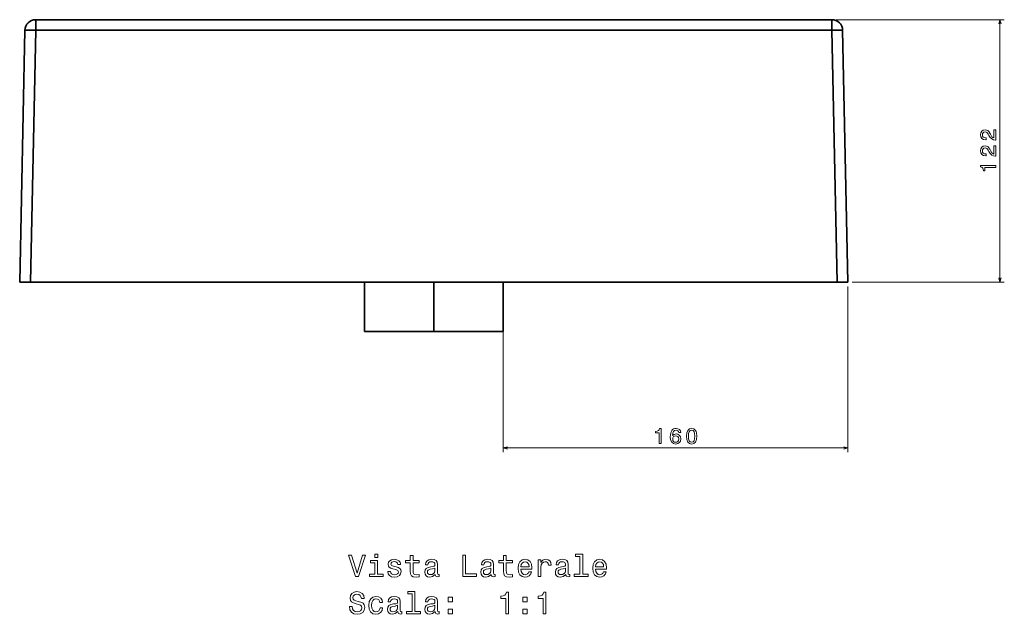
# Model space of a CAD drawing. Extents: x 367 to 1789, y 69 to 1256.
# Tile 4 of 4: x 1331 to 1789, y 769 to 1046. Entities that reach past the tile are written whole.
import ezdxf

# ---------------------------------------------------------------- set-up
doc = ezdxf.new("R2010")
doc.units = 0

msp = doc.modelspace()

# ---------------------------------------------------------------- linework, layer by layer
at = {"color": 7, "lineweight": 35}
for p, q in [((1708.94, 1045.59), (1338.73, 1045.59)), ((1708.94, 1045.59), (1338.73, 1045.59)), ((1333.73, 1040.69), (1331.28, 923.59)), ((1333.73, 1040.69), (1331.28, 923.59)), ((1336.28, 923.59), (1338.73, 1040.69)), ((1336.28, 923.59), (1338.73, 1040.69)), ((1338.73, 1040.69), (1708.94, 1040.69)), ((1338.73, 1040.69), (1708.94, 1040.69)), ((1708.94, 1040.69), (1711.39, 923.59)), ((1708.94, 1040.69), (1711.39, 923.59)), ((1716.39, 923.59), (1713.94, 1040.69)), ((1713.94, 1040.69), (1716.39, 923.59)), ((1716.39, 923.59), (1713.94, 1040.69)), ((1716.39, 923.59), (1713.94, 1040.69)), ((1711.39, 923.59), (1336.28, 923.59)), ((1336.28, 923.59), (1711.39, 923.59)), ((1491.55, 923.59), (1353.95, 923.59)), ((1693.22, 923.59), (1354.45, 923.59)), ((1491.55, 923.59), (1354.45, 923.59)), ((1491.55, 923.59), (1354.45, 923.59)), ((1491.55, 901.83), (1491.55, 923.59)), ((1491.55, 901.83), (1491.55, 923.59)), ((1523.83, 900.59), (1523.83, 923.59)), ((1523.83, 900.59), (1523.83, 923.59)), ((1556.12, 900.59), (1556.12, 923.59)), ((1556.12, 900.59), (1556.12, 923.59)), ((1693.22, 923.59), (1556.12, 923.59)), ((1693.22, 923.59), (1556.12, 923.59)), ((1693.22, 923.59), (1556.12, 923.59)), ((1491.55, 900.59), (1523.83, 900.59)), ((1491.55, 900.59), (1523.83, 900.59)), ((1491.55, 900.59), (1523.83, 900.59)), ((1523.83, 900.59), (1501.33, 900.59)), ((1501.34, 900.59), (1523.83, 900.59)), ((1501.34, 900.59), (1523.83, 900.59)), ((1556.12, 900.59), (1523.83, 900.59)), ((1556.12, 900.59), (1523.83, 900.59)), ((1523.83, 900.59), (1556.12, 900.59)), ((1523.83, 900.59), (1546.33, 900.59)), ((1523.83, 900.59), (1546.33, 900.59)), ((1546.33, 900.59), (1523.83, 900.59))]:
    msp.add_line(p, q, dxfattribs=at)
at = {"color": 7, "lineweight": 35, "ltscale": 0.122382}
for p, q in [((1338.73, 1040.69), (1338.73, 1045.59)), ((1338.73, 1040.69), (1338.73, 1045.59)), ((1708.94, 1045.59), (1708.94, 1040.69)), ((1708.94, 1045.59), (1708.94, 1040.69))]:
    msp.add_line(p, q, dxfattribs=at)
at = {"color": 7, "lineweight": 13}
for p, q in [((1710.94, 1045.59), (1789.13, 1045.59)), ((1787.13, 923.59), (1787.13, 1045.59)), ((1556.12, 921.59), (1556.12, 844.52)), ((1716.39, 921.59), (1716.39, 844.52)), ((1718.39, 923.59), (1789.13, 923.59)), ((1556.12, 846.52), (1716.39, 846.52))]:
    msp.add_line(p, q, dxfattribs=at)
at = {"color": 7, "lineweight": 35, "ltscale": 0.124973}
for p, q in [((1336.28, 923.59), (1331.28, 923.59)), ((1331.28, 923.59), (1336.28, 923.59)), ((1331.28, 923.59), (1336.28, 923.59)), ((1716.39, 923.59), (1711.39, 923.59)), ((1711.39, 923.59), (1716.39, 923.59)), ((1711.39, 923.59), (1716.39, 923.59))]:
    msp.add_line(p, q, dxfattribs=at)
at = {"color": 7, "lineweight": 35, "ltscale": 0.330167}
msp.add_line((1344.49, 923.59), (1331.28, 923.59), dxfattribs=at)
at = {"color": 7, "lineweight": 35, "ltscale": 0.205225}
msp.add_line((1344.49, 923.59), (1336.28, 923.59), dxfattribs=at)
at = {"color": 7, "lineweight": 35, "ltscale": 0.249048}
for p, q in [((1354.45, 923.59), (1344.49, 923.59)), ((1354.45, 923.59), (1344.49, 923.59)), ((1703.18, 923.59), (1693.22, 923.59)), ((1703.18, 923.59), (1693.22, 923.59))]:
    msp.add_line(p, q, dxfattribs=at)
at = {"color": 7, "lineweight": 35, "ltscale": 7.01904e-05}
msp.add_line((1344.49, 923.59), (1344.49, 923.59), dxfattribs=at)
msp.add_line((1344.49, 923.59), (1344.49, 923.59), dxfattribs=at)
msp.add_line((1344.49, 923.59), (1344.49, 923.59), dxfattribs=at)
at = {"color": 7, "lineweight": 35, "ltscale": 0.101282}
msp.add_line((1349.7, 923.59), (1345.65, 923.59), dxfattribs=at)
at = {"color": 7, "lineweight": 35, "ltscale": 0.132779}
msp.add_line((1349.14, 923.59), (1354.45, 923.59), dxfattribs=at)
at = {"color": 7, "lineweight": 35, "ltscale": 0.133621}
msp.add_line((1693.22, 923.59), (1698.56, 923.59), dxfattribs=at)
at = {"color": 7, "lineweight": 35, "ltscale": 0.101437}
msp.add_line((1702, 923.59), (1697.94, 923.59), dxfattribs=at)
at = {"color": 7, "lineweight": 35, "ltscale": 0.205264}
msp.add_line((1711.39, 923.59), (1703.18, 923.59), dxfattribs=at)
at = {"color": 7, "lineweight": 35, "ltscale": 0.330237}
msp.add_line((1716.39, 923.59), (1703.18, 923.59), dxfattribs=at)
at = {"color": 7, "lineweight": 35, "ltscale": 0.031122}
msp.add_line((1491.55, 900.59), (1491.55, 901.83), dxfattribs=at)
msp.add_line((1491.55, 900.59), (1491.55, 901.83), dxfattribs=at)
at = {"color": 7, "lineweight": 35, "ltscale": 0.244727}
for p, q in [((1501.33, 900.59), (1491.55, 900.59)), ((1556.12, 900.59), (1546.33, 900.59))]:
    msp.add_line(p, q, dxfattribs=at)
at = {"color": 7, "lineweight": 13}
for points in [[(1787.65, 1043.66), (1787.13, 1045.59), (1786.62, 1043.66)], [(1786.62, 925.52), (1787.13, 923.59), (1787.65, 925.52)], [(1558.06, 847.04), (1556.12, 846.52), (1558.06, 846)], [(1714.46, 846), (1716.39, 846.52), (1714.46, 847.04)]]:
    msp.add_lwpolyline(points, dxfattribs=at)
at = {"color": 7, "lineweight": 35}
for points in [[(1333.73, 1040.69), (1333.73, 1040.7), (1333.73, 1040.7), (1333.74, 1040.7), (1333.76, 1040.7), (1333.82, 1040.71), (1334.71, 1040.74), (1338.73, 1040.69)], [(1708.94, 1040.69), (1712.32, 1040.74), (1713.71, 1040.72), (1713.92, 1040.7), (1713.93, 1040.7), (1713.93, 1040.7), (1713.94, 1040.7), (1713.94, 1040.69)], [(1713.94, 1040.69), (1713.94, 1040.7), (1713.93, 1040.7), (1713.93, 1040.7), (1713.84, 1040.71)]]:
    msp.add_lwpolyline(points, dxfattribs=at)
at = {"color": 7, "lineweight": 13}
for points in [[(1785.13, 989.6), (1785.13, 994.41), (1784.27, 994.41), (1784.27, 990.61), (1783.79, 990.82), (1783.4, 991.18), (1782.68, 992.3), (1782.38, 992.9), (1781.95, 993.56), (1781.44, 994.04), (1780.85, 994.31), (1780.17, 994.41), (1779.32, 994.24), (1778.66, 993.77), (1778.23, 993.04), (1778.08, 992.1), (1778.26, 991.13), (1778.73, 990.4), (1779.49, 989.92), (1780.48, 989.76), (1780.63, 989.76), (1780.63, 990.68), (1780.54, 990.68), (1779.86, 990.77), (1779.35, 991.04), (1779.03, 991.48), (1778.92, 992.05), (1779.02, 992.64), (1779.27, 993.07), (1779.67, 993.35), (1780.16, 993.45), (1780.63, 993.38), (1781.02, 993.19), (1781.36, 992.87), (1781.66, 992.42), (1781.99, 991.83), (1782.61, 990.84), (1783.28, 990.15), (1784.08, 989.73), (1785.1, 989.6)], [(1785.13, 982.13), (1785.13, 986.94), (1784.27, 986.94), (1784.27, 983.14), (1783.79, 983.35), (1783.4, 983.71), (1782.68, 984.83), (1782.38, 985.43), (1781.95, 986.09), (1781.44, 986.57), (1780.85, 986.84), (1780.17, 986.94), (1779.32, 986.77), (1778.66, 986.29), (1778.23, 985.57), (1778.08, 984.63), (1778.26, 983.66), (1778.73, 982.93), (1779.49, 982.45), (1780.48, 982.29), (1780.63, 982.29), (1780.63, 983.21), (1780.54, 983.21), (1779.86, 983.3), (1779.35, 983.57), (1779.03, 984), (1778.92, 984.58), (1779.02, 985.16), (1779.27, 985.6), (1779.67, 985.88), (1780.16, 985.98), (1780.63, 985.91), (1781.02, 985.72), (1781.36, 985.4), (1781.66, 984.95), (1781.99, 984.36), (1782.61, 983.37), (1783.28, 982.67), (1784.08, 982.26), (1785.1, 982.13)], [(1785.13, 976.94), (1785.13, 977.85), (1778.08, 977.85), (1778.08, 977.17), (1778.7, 976.99), (1779.11, 976.62), (1779.35, 976.07), (1779.44, 975.3), (1780.15, 975.3), (1780.15, 976.94)], [(1628.6, 848.52), (1629.52, 848.52), (1629.52, 855.57), (1628.84, 855.57), (1628.65, 854.96), (1628.29, 854.54), (1627.74, 854.3), (1626.97, 854.22), (1626.97, 853.5), (1628.6, 853.5)], [(1638.68, 853.63), (1638.49, 854.45), (1638.04, 855.06), (1637.36, 855.44), (1636.47, 855.57), (1635.87, 855.5), (1635.36, 855.31), (1634.91, 855), (1634.52, 854.55), (1634.22, 854), (1634, 853.32), (1633.86, 852.53), (1633.82, 851.63), (1633.98, 850.2), (1634.47, 849.16), (1635.27, 848.53), (1636.36, 848.32), (1637.34, 848.5), (1638.08, 848.97), (1638.57, 849.72), (1638.74, 850.67), (1638.57, 851.63), (1638.1, 852.36), (1637.39, 852.83), (1636.5, 852.99), (1635.54, 852.79), (1634.82, 852.21), (1634.98, 853.32), (1635.3, 854.12), (1635.79, 854.59), (1636.48, 854.75), (1636.98, 854.67), (1637.37, 854.46), (1637.62, 854.11), (1637.75, 853.63)], [(1637.76, 850.66), (1637.65, 850.02), (1637.37, 849.54), (1636.91, 849.22), (1636.35, 849.12), (1635.75, 849.22), (1635.3, 849.53), (1635.01, 850.01), (1634.92, 850.65), (1635.02, 851.27), (1635.3, 851.75), (1635.76, 852.05), (1636.39, 852.16), (1636.93, 852.05), (1637.37, 851.76), (1637.65, 851.28)], [(1641.3, 851.94), (1641.45, 850.36), (1641.92, 849.23), (1642.68, 848.54), (1643.73, 848.32), (1644.77, 848.54), (1645.52, 849.23), (1645.99, 850.36), (1646.15, 851.94), (1645.99, 853.51), (1645.8, 854.14), (1645.52, 854.65), (1644.77, 855.34), (1643.73, 855.57), (1642.68, 855.34), (1641.92, 854.64), (1641.45, 853.51)], [(1642.27, 851.94), (1642.35, 853.16), (1642.6, 854.04), (1643.05, 854.55), (1643.73, 854.73), (1644.39, 854.55), (1644.85, 854.04), (1645.1, 853.16), (1645.18, 851.94), (1645.1, 850.71), (1644.85, 849.83), (1644.39, 849.32), (1643.73, 849.15), (1643.05, 849.32), (1642.6, 849.83), (1642.35, 850.71)], [(1490.68, 796.73), (1488.17, 788.21), (1485.59, 796.73), (1484.22, 796.73), (1487.45, 786.71), (1488.89, 786.71), (1492.05, 796.73)], [(1497.78, 797.06), (1496.44, 797.06), (1496.44, 795.62), (1497.78, 795.62)], [(1537.29, 786.71), (1543.72, 786.71), (1543.72, 787.92), (1538.62, 787.92), (1538.62, 796.71), (1537.29, 796.71)], [(1591.8, 795.99), (1591.8, 787.78), (1589.19, 787.78), (1589.19, 786.71), (1595.66, 786.71), (1595.66, 787.78), (1593.07, 787.78), (1593.07, 797.06), (1589.81, 797.06), (1589.81, 795.99)], [(1497.74, 787.78), (1497.74, 794.19), (1494.48, 794.19), (1494.48, 793.11), (1496.47, 793.11), (1496.47, 787.78), (1493.88, 787.78), (1493.88, 786.71), (1500.36, 786.71), (1500.36, 787.78)], [(1506.33, 791.22), (1505.1, 791.51), (1504.19, 791.84), (1503.89, 792.52), (1503.98, 793), (1504.28, 793.34), (1504.77, 793.56), (1505.48, 793.64), (1506.15, 793.56), (1506.69, 793.3), (1507.03, 792.91), (1507.18, 792.39), (1508.42, 792.39), (1508.42, 792.42), (1508.2, 793.36), (1507.61, 794.09), (1506.69, 794.55), (1505.48, 794.73), (1504.25, 794.55), (1503.36, 794.08), (1502.8, 793.37), (1502.62, 792.48), (1502.75, 791.61), (1503.16, 791.01), (1503.82, 790.58), (1504.79, 790.27), (1506.2, 789.93), (1507.06, 789.57), (1507.29, 789.28), (1507.38, 788.85), (1507.25, 788.31), (1506.9, 787.91), (1506.34, 787.65), (1505.59, 787.56), (1504.8, 787.65), (1504.22, 787.95), (1503.83, 788.44), (1503.68, 789.12), (1502.45, 789.12), (1502.65, 787.97), (1503.24, 787.13), (1504.18, 786.63), (1505.48, 786.44), (1506.83, 786.63), (1507.83, 787.13), (1508.43, 787.94), (1508.65, 788.99), (1508.49, 789.9), (1508.04, 790.52), (1507.31, 790.92)], [(1512.91, 793.11), (1512.91, 789.24), (1513, 787.98), (1513.4, 787.12), (1514.21, 786.61), (1515.58, 786.44), (1517.08, 786.51), (1517.08, 787.61), (1515.98, 787.52), (1514.99, 787.64), (1514.45, 788), (1514.22, 788.6), (1514.18, 789.45), (1514.18, 793.11), (1517.08, 793.11), (1517.08, 794.19), (1514.18, 794.19), (1514.18, 796.45), (1512.91, 796.45), (1512.91, 794.19), (1510.72, 794.19), (1510.72, 793.11)], [(1524.48, 787.72), (1524.48, 787.68), (1524.56, 787.19), (1524.77, 786.84), (1525.68, 786.57), (1526.39, 786.68), (1526.39, 787.66), (1526.08, 787.62), (1525.68, 787.81), (1525.61, 788.38), (1525.61, 792.39), (1525.43, 793.41), (1524.93, 794.13), (1524.05, 794.57), (1522.81, 794.73), (1521.6, 794.55), (1520.71, 794.06), (1520.15, 793.3), (1519.96, 792.29), (1519.96, 792.2), (1521.1, 792.2), (1521.2, 792.81), (1521.51, 793.24), (1522.03, 793.5), (1522.77, 793.6), (1523.47, 793.53), (1523.98, 793.31), (1524.28, 792.94), (1524.38, 792.42), (1524.32, 791.81), (1524.09, 791.51), (1523.52, 791.37), (1522.44, 791.25), (1521.2, 790.99), (1520.32, 790.53), (1519.8, 789.81), (1519.64, 788.75), (1519.79, 787.79), (1520.23, 787.09), (1520.95, 786.64), (1521.95, 786.48), (1523.29, 786.79)], [(1550.51, 787.72), (1550.51, 787.68), (1550.58, 787.19), (1550.79, 786.84), (1551.7, 786.57), (1552.41, 786.68), (1552.41, 787.66), (1552.11, 787.62), (1551.7, 787.81), (1551.63, 788.38), (1551.63, 792.39), (1551.46, 793.41), (1550.95, 794.13), (1550.07, 794.57), (1548.83, 794.73), (1547.62, 794.55), (1546.73, 794.06), (1546.17, 793.3), (1545.98, 792.29), (1545.98, 792.2), (1547.12, 792.2), (1547.22, 792.81), (1547.54, 793.24), (1548.06, 793.5), (1548.79, 793.6), (1549.5, 793.53), (1550, 793.31), (1550.3, 792.94), (1550.41, 792.42), (1550.35, 791.81), (1550.12, 791.51), (1549.54, 791.37), (1548.46, 791.25), (1547.22, 790.99), (1546.34, 790.53), (1545.82, 789.81), (1545.66, 788.75), (1545.81, 787.79), (1546.26, 787.09), (1546.98, 786.64), (1547.97, 786.48), (1549.31, 786.79)], [(1556.28, 793.11), (1556.28, 789.24), (1556.37, 787.98), (1556.77, 787.12), (1557.58, 786.61), (1558.95, 786.44), (1560.45, 786.51), (1560.45, 787.61), (1559.35, 787.52), (1558.36, 787.64), (1557.83, 788), (1557.6, 788.6), (1557.55, 789.45), (1557.55, 793.11), (1560.45, 793.11), (1560.45, 794.19), (1557.55, 794.19), (1557.55, 796.45), (1556.28, 796.45), (1556.28, 794.19), (1554.09, 794.19), (1554.09, 793.11)], [(1564.37, 790.21), (1569.44, 790.21), (1569.45, 790.81), (1569.22, 792.46), (1568.59, 793.7), (1567.58, 794.45), (1566.24, 794.73), (1564.93, 794.44), (1563.92, 793.63), (1563.27, 792.32), (1563.04, 790.59), (1563.26, 788.82), (1563.91, 787.52), (1564.9, 786.71), (1566.2, 786.44), (1567.32, 786.63), (1568.24, 787.12), (1568.92, 787.9), (1569.31, 788.93), (1568.06, 788.93), (1567.8, 788.36), (1567.42, 787.92), (1566.36, 787.58), (1565.53, 787.74), (1564.92, 788.24), (1564.51, 789.06), (1564.37, 790.17)], [(1564.37, 791.28), (1564.53, 792.28), (1564.92, 793.01), (1565.51, 793.46), (1566.28, 793.62), (1567.05, 793.46), (1567.64, 793.01), (1568, 792.28), (1568.13, 791.28)], [(1572.41, 786.71), (1573.68, 786.71), (1573.68, 791.14), (1573.81, 792.2), (1574.19, 792.97), (1574.83, 793.43), (1575.68, 793.59), (1576.31, 793.49), (1576.79, 793.2), (1577.08, 792.71), (1577.18, 792.04), (1578.46, 792.04), (1578.29, 793.21), (1577.81, 794.05), (1577.02, 794.55), (1575.94, 794.73), (1575.2, 794.61), (1574.57, 794.32), (1574.01, 793.83), (1573.56, 793.17), (1573.56, 794.45), (1572.41, 794.45)], [(1585.2, 787.72), (1585.2, 787.68), (1585.28, 787.19), (1585.49, 786.84), (1586.4, 786.57), (1587.11, 786.68), (1587.11, 787.66), (1586.8, 787.62), (1586.4, 787.81), (1586.33, 788.38), (1586.33, 792.39), (1586.15, 793.41), (1585.65, 794.13), (1584.77, 794.57), (1583.53, 794.73), (1582.32, 794.55), (1581.43, 794.06), (1580.87, 793.3), (1580.68, 792.29), (1580.68, 792.2), (1581.82, 792.2), (1581.92, 792.81), (1582.24, 793.24), (1582.75, 793.5), (1583.49, 793.6), (1584.19, 793.53), (1584.7, 793.31), (1585, 792.94), (1585.1, 792.42), (1585.04, 791.81), (1584.81, 791.51), (1584.24, 791.37), (1583.16, 791.25), (1581.92, 790.99), (1581.04, 790.53), (1580.52, 789.81), (1580.36, 788.75), (1580.51, 787.79), (1580.95, 787.09), (1581.67, 786.64), (1582.67, 786.48), (1584.01, 786.79)], [(1599.07, 790.21), (1604.14, 790.21), (1604.15, 790.81), (1603.92, 792.46), (1603.29, 793.7), (1602.28, 794.45), (1600.94, 794.73), (1599.63, 794.44), (1598.62, 793.63), (1597.97, 792.32), (1597.74, 790.59), (1597.96, 788.82), (1598.6, 787.52), (1599.6, 786.71), (1600.9, 786.44), (1602.02, 786.63), (1602.94, 787.12), (1603.62, 787.9), (1604.01, 788.93), (1602.75, 788.93), (1602.49, 788.36), (1602.12, 787.92), (1601.05, 787.58), (1600.23, 787.74), (1599.61, 788.24), (1599.21, 789.06), (1599.07, 790.17)], [(1599.07, 791.28), (1599.22, 792.28), (1599.61, 793.01), (1600.2, 793.46), (1600.98, 793.62), (1601.75, 793.46), (1602.34, 793.01), (1602.7, 792.28), (1602.83, 791.28)], [(1524.34, 789.42), (1524.17, 788.67), (1523.7, 788.1), (1523.01, 787.72), (1522.16, 787.59), (1521.62, 787.66), (1521.23, 787.9), (1520.98, 788.3), (1520.91, 788.86), (1520.97, 789.36), (1521.2, 789.73), (1522.12, 790.13), (1523.29, 790.3), (1524.34, 790.65)], [(1550.36, 789.42), (1550.19, 788.67), (1549.73, 788.1), (1549.04, 787.72), (1548.19, 787.59), (1547.64, 787.66), (1547.25, 787.9), (1547, 788.3), (1546.93, 788.86), (1546.99, 789.36), (1547.22, 789.73), (1548.14, 790.13), (1549.31, 790.3), (1550.36, 790.65)], [(1585.06, 789.42), (1584.89, 788.67), (1584.43, 788.1), (1583.73, 787.72), (1582.88, 787.59), (1582.34, 787.66), (1581.95, 787.9), (1581.7, 788.3), (1581.63, 788.86), (1581.69, 789.36), (1581.92, 789.73), (1582.84, 790.13), (1584.01, 790.3), (1585.06, 790.65)], [(1485.9, 772.74), (1484.58, 772.74), (1484.87, 771.21), (1485.59, 770.09), (1486.7, 769.41), (1488.2, 769.16), (1489.68, 769.39), (1490.79, 770.03), (1491.5, 771.02), (1491.76, 772.33), (1491.54, 773.51), (1490.94, 774.28), (1489.96, 774.78), (1488.65, 775.16), (1487.52, 775.43), (1486.79, 775.75), (1486.37, 776.21), (1486.24, 776.93), (1486.37, 777.58), (1486.75, 778.07), (1487.32, 778.4), (1488.11, 778.51), (1488.92, 778.37), (1489.56, 777.98), (1489.97, 777.33), (1490.17, 776.45), (1491.49, 776.45), (1491.49, 776.48), (1491.26, 777.84), (1490.58, 778.85), (1489.51, 779.48), (1488.07, 779.7), (1486.77, 779.48), (1485.77, 778.87), (1485.12, 777.94), (1484.89, 776.73), (1485.07, 775.65), (1485.62, 774.91), (1486.49, 774.42), (1487.67, 774.05), (1488.83, 773.72), (1489.71, 773.4), (1490.25, 772.94), (1490.43, 772.19), (1490.26, 771.43), (1489.81, 770.85), (1489.14, 770.49), (1488.26, 770.37), (1487.28, 770.53), (1486.53, 770.99), (1486.05, 771.74)], [(1513.73, 778.72), (1513.73, 770.5), (1511.13, 770.5), (1511.13, 769.44), (1517.6, 769.44), (1517.6, 770.5), (1515, 770.5), (1515, 779.78), (1511.75, 779.78), (1511.75, 778.72)], [(1557.31, 769.44), (1558.62, 769.44), (1558.62, 779.51), (1557.64, 779.51), (1557.38, 778.63), (1556.86, 778.04), (1556.07, 777.69), (1554.97, 777.58), (1554.97, 776.55), (1557.31, 776.55)], [(1574.66, 769.44), (1575.97, 769.44), (1575.97, 779.51), (1574.99, 779.51), (1574.73, 778.63), (1574.21, 778.04), (1573.42, 777.69), (1572.32, 777.58), (1572.32, 776.55), (1574.66, 776.55)], [(1498.79, 774.61), (1500.04, 774.61), (1499.79, 775.76), (1499.17, 776.67), (1498.2, 777.23), (1496.95, 777.45), (1495.56, 777.16), (1494.51, 776.35), (1493.85, 775.04), (1493.62, 773.28), (1493.83, 771.54), (1494.48, 770.24), (1495.51, 769.44), (1496.9, 769.16), (1498.14, 769.38), (1499.11, 769.98), (1499.77, 770.94), (1500.06, 772.2), (1498.85, 772.2), (1498.63, 771.4), (1498.23, 770.79), (1497.65, 770.42), (1496.95, 770.3), (1496.07, 770.49), (1495.43, 771.07), (1495.04, 772), (1494.92, 773.33), (1495.04, 774.62), (1495.45, 775.56), (1496.1, 776.14), (1496.95, 776.34), (1497.7, 776.21), (1498.26, 775.88), (1498.63, 775.33)], [(1507.13, 770.45), (1507.13, 770.4), (1507.21, 769.91), (1507.42, 769.57), (1508.33, 769.29), (1509.04, 769.41), (1509.04, 770.39), (1508.73, 770.34), (1508.33, 770.53), (1508.26, 771.11), (1508.26, 775.11), (1508.09, 776.14), (1507.58, 776.86), (1506.7, 777.29), (1505.46, 777.45), (1504.25, 777.28), (1503.36, 776.79), (1502.8, 776.02), (1502.61, 775.01), (1502.61, 774.93), (1503.75, 774.93), (1503.85, 775.53), (1504.17, 775.96), (1504.68, 776.22), (1505.42, 776.32), (1506.13, 776.25), (1506.63, 776.04), (1506.93, 775.66), (1507.03, 775.14), (1506.98, 774.54), (1506.75, 774.24), (1506.17, 774.09), (1505.09, 773.98), (1503.85, 773.72), (1502.97, 773.26), (1502.45, 772.53), (1502.29, 771.47), (1502.44, 770.52), (1502.88, 769.81), (1503.6, 769.36), (1504.6, 769.21), (1505.94, 769.51)], [(1524.48, 770.45), (1524.48, 770.4), (1524.56, 769.91), (1524.77, 769.57), (1525.68, 769.29), (1526.39, 769.41), (1526.39, 770.39), (1526.08, 770.34), (1525.68, 770.53), (1525.61, 771.11), (1525.61, 775.11), (1525.43, 776.14), (1524.93, 776.86), (1524.05, 777.29), (1522.81, 777.45), (1521.6, 777.28), (1520.71, 776.79), (1520.15, 776.02), (1519.96, 775.01), (1519.96, 774.93), (1521.1, 774.93), (1521.2, 775.53), (1521.51, 775.96), (1522.03, 776.22), (1522.77, 776.32), (1523.47, 776.25), (1523.98, 776.04), (1524.28, 775.66), (1524.38, 775.14), (1524.32, 774.54), (1524.09, 774.24), (1523.52, 774.09), (1522.44, 773.98), (1521.2, 773.72), (1520.32, 773.26), (1519.8, 772.53), (1519.64, 771.47), (1519.79, 770.52), (1520.23, 769.81), (1520.95, 769.36), (1521.95, 769.21), (1523.29, 769.51)], [(1530.55, 775.03), (1532.54, 775.03), (1532.54, 777.17), (1530.55, 777.17)], [(1565.25, 775.03), (1567.24, 775.03), (1567.24, 777.17), (1565.25, 777.17)], [(1506.99, 772.15), (1506.82, 771.4), (1506.36, 770.82), (1505.66, 770.45), (1504.81, 770.32), (1504.27, 770.39), (1503.88, 770.62), (1503.63, 771.02), (1503.56, 771.58), (1503.62, 772.09), (1503.85, 772.45), (1504.77, 772.85), (1505.94, 773.02), (1506.99, 773.37)], [(1524.34, 772.15), (1524.17, 771.4), (1523.7, 770.82), (1523.01, 770.45), (1522.16, 770.32), (1521.62, 770.39), (1521.23, 770.62), (1520.98, 771.02), (1520.91, 771.58), (1520.97, 772.09), (1521.2, 772.45), (1522.12, 772.85), (1523.29, 773.02), (1524.34, 773.37)], [(1530.55, 769.44), (1532.54, 769.44), (1532.54, 771.58), (1530.55, 771.58)], [(1565.25, 769.44), (1567.24, 769.44), (1567.24, 771.58), (1565.25, 771.58)]]:
    msp.add_lwpolyline(points, close=True, dxfattribs=at)
at = {"color": 7, "lineweight": 35}
for centre, start, end in [((1338.73, 1040.59), 90, 178.8), ((1338.73, 1040.59), 90, 178.8), ((1708.94, 1040.59), 1.2, 90), ((1708.94, 1040.59), 1.2, 90)]:
    msp.add_arc(centre, 5, start, end, dxfattribs=at)
for centre, major_axis, start_param, end_param in [((1338.73, 1040.59), (-5, 0.1), 4.712828, 6.283186), ((1708.94, 1040.59), (-5, -0.1), 3.141592, 4.711951), ((1708.94, 1040.59), (-5, -0.1), 3.141593, 3.336719)]:
    msp.add_ellipse(centre, major_axis=major_axis, ratio=0.020938, start_param=start_param, end_param=end_param, dxfattribs=at)

doc.saveas('drawing.dxf')
